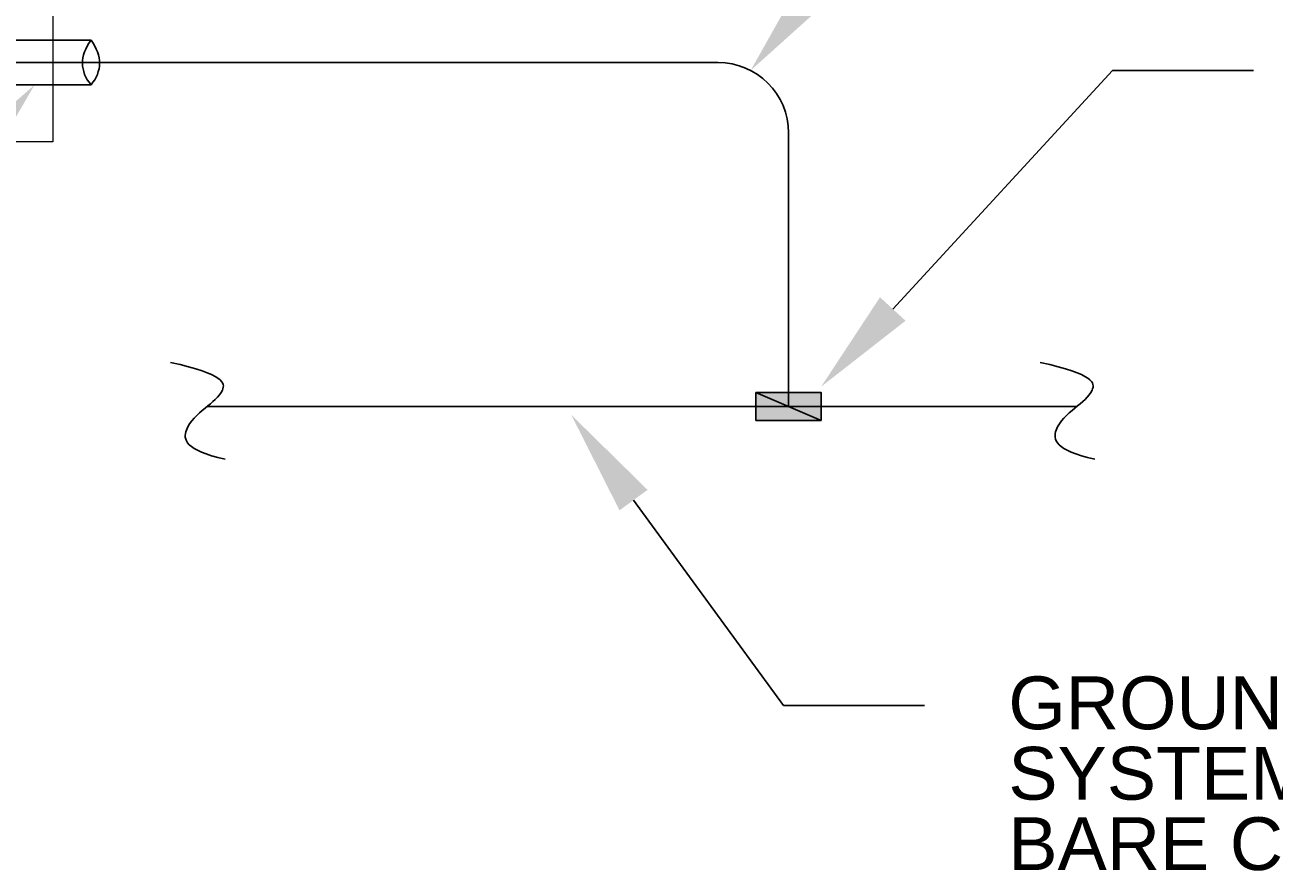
# Model space of a CAD drawing. Header units: inches. Extents: x 577 to 9538, y 274 to 2902.
# Tile 6 of 16: x 1080 to 1293, y 292 to 436. Entities that reach past the tile are written whole.
import ezdxf
from ezdxf import colors
from ezdxf.entities.mleader import LeaderData, LeaderLine
from ezdxf.math import Vec2, Vec3

# ---------------------------------------------------------------- set-up
doc = ezdxf.new("R2010")
doc.units = ezdxf.units.IN
doc.header["$MEASUREMENT"] = 0
for name, color, linetype, lineweight in [('E-ANNO-TEXT', 7, 'Continuous', 25), ('E-DETL-GRPH', 7, 'Continuous', 35), ('S-301 Building Sections [E-201 Reference]$0$G-ELECT-REF', 253, 'Continuous', 9)]:
    doc.layers.add(name, color=color, linetype=linetype, lineweight=lineweight)
doc.styles.get("Standard").update_dxf_attribs({"font": 'arial.ttf'})

# ---------------------------------------------------------------- blocks, each defined once
blk = doc.blocks.new('S-301 Building Sections [E-201 Reference]')
at = {"layer": 'S-301 Building Sections [E-201 Reference]$0$G-ELECT-REF', "color": 9}
blk.add_3dface([(729.368, 228.947), (651.368, 228.947), (651.368, 240.947), (729.368, 240.947)], dxfattribs=at)

msp = doc.modelspace()

# ---------------------------------------------------------------- hatches: boundary and pattern name
at = {"layer": 'E-ANNO-TEXT'}
h = msp.add_hatch(color=0, dxfattribs=at)
h.dxf.hatch_style = 1
h.paths.add_polyline_path([(1215.79575, 373.18136), (1204.68907, 373.18136), (1210.24241, 370.80442), (1215.79575, 370.80442)])
h.paths.add_polyline_path([(1204.68907, 373.18136), (1204.68907, 370.80442), (1210.24241, 370.80442)], flags=17)
h.paths.add_polyline_path([(1210.24241, 370.80442), (1204.68907, 370.80442), (1204.68907, 368.42749), (1215.79575, 368.42749)])
h.paths.add_polyline_path([(1215.79575, 370.74273, -0.015148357), (1210.24241, 370.80442), (1215.79575, 368.42749)])
h = msp.add_hatch(color=0, dxfattribs=at)
h.dxf.hatch_style = 1
h.paths.add_polyline_path([(1215.79575, 370.80442), (1210.24241, 370.80442), (1215.79575, 368.42749)])

# ---------------------------------------------------------------- linework, layer by layer
at = {"layer": 'E-ANNO-TEXT', "color": 0}
for p, q in [((1078.31083, 433.26074), (1091.4051, 433.26074)), ((1038.8105, 429.41789), (1198.24241, 429.41789)), ((1078.31083, 425.60506), (1091.4051, 425.60506)), ((1210.24241, 417.41789), (1210.24241, 370.80442)), ((1204.68907, 373.18136), (1215.79575, 368.42749)), ((1111.20657, 370.80442), (1259.38767, 370.80442))]:
    msp.add_line(p, q, dxfattribs=at)
msp.add_lwpolyline([(1204.68907, 373.18136), (1215.79575, 373.18136), (1215.79575, 368.42749), (1204.68907, 368.42749)], close=True, dxfattribs=at)
msp.add_arc((1198.24241, 417.41789), 12, 0, 90, dxfattribs=at)
for points in [[(1091.4051, 433.26074), (1089.4373, 430.46898), (1089.48877, 427.97594), (1091.4051, 425.60506)], [(1091.4051, 433.26074), (1093.3729, 430.46898), (1093.32143, 427.97594), (1091.4051, 425.60506)], [(1104.95422, 378.30145), (1114.2171, 376.27799), (1114.39751, 373.29834), (1110.94654, 370.65212), (1106.84435, 367.11476), (1107.32649, 363.34039), (1114.23683, 361.81457)], [(1253.13532, 378.30145), (1262.3982, 376.27799), (1262.57862, 373.29834), (1259.12764, 370.65212), (1255.02546, 367.11476), (1255.50759, 363.34039), (1262.41793, 361.81457)]]:
    msp.add_open_spline(points, degree=3, dxfattribs=at)

# ---------------------------------------------------------------- block references
at = {"layer": 'E-DETL-GRPH', "color": 0, "xscale": 4.390625, "yscale": 4.390625, "zscale": 4.390625}
msp.add_blockref('S-301 Building Sections [E-201 Reference]', (-2117.49822, -589.33021), dxfattribs=at)

# ---------------------------------------------------------------- texts
at = {"layer": 'E-ANNO-TEXT', "color": 0, "insert": (1247.68998, 324.78123), "char_height": 9, "attachment_point": 1, "line_spacing_factor": 0.8}
msp.add_mtext_dynamic_manual_height_columns('\\A1;GROUNDING ELCTRODE SYSTEM (GES).  #4/0 AWG BARE COPPER ALL AROUND.', width=183.9896516, gutter_width=48, heights=[46.47388], dxfattribs=at)

# ---------------------------------------------------------------- leaders
at = {"layer": 'E-ANNO-TEXT', "color": 0}
ml = msp.add_multileader_mtext('Standard', dxfattribs=at)
ml.set_content('')
ml.set_leader_properties()
ml.build(insert=Vec2(0, 0))
ml.multileader.update_dxf_attribs({"dogleg_length": 24, "arrow_head_size": 18})
ctx = ml.context
ctx.base_point, ctx.char_height, ctx.arrow_head_size, ctx.landing_gap_size, ctx.plane_origin = Vec3(1289.44478, 505.04875), 0.18, 18, 0.125, Vec3(1012.18651, 549.95099)
ctx.text_align_type = 2
notes = []
notes.append((ctx, [(0, (1, 1, 0), (1265.44478, 505.04875), (1, 0), 24, [(0, [(1203.78134, 428.06309)], 0, [])])]))
ctx.mtext.insert, ctx.mtext.alignment, ctx.mtext.flow_direction = Vec3(1289.56978, 505.13875), 3, 5
ml = msp.add_multileader_mtext('Standard', dxfattribs=at)
ml.set_content('')
ml.set_leader_properties()
ml.build(insert=Vec2(0, 0))
ml.multileader.update_dxf_attribs({"dogleg_length": 24, "arrow_head_size": 18})
ctx = ml.context
ctx.base_point, ctx.char_height, ctx.arrow_head_size, ctx.landing_gap_size, ctx.plane_origin = Vec3(1289.44478, 428.05963), 0.18, 18, 0.125, Vec3(1012.18651, 472.96186)
ctx.text_align_type = 2
notes.append((ctx, [(0, (1, 1, 0), (1265.44478, 428.05963), (1, 0), 24, [(0, [(1215.80011, 374.17265)], 0, [])])]))
ctx.mtext.insert, ctx.mtext.alignment, ctx.mtext.flow_direction = Vec3(1289.56978, 428.14963), 3, 5
ml = msp.add_multileader_mtext('Standard', dxfattribs=at)
ml.set_content('')
ml.set_leader_properties()
ml.build(insert=Vec2(0, 0))
ml.multileader.update_dxf_attribs({"dogleg_length": 24, "arrow_head_size": 18})
ctx = ml.context
ctx.base_point, ctx.char_height, ctx.arrow_head_size, ctx.landing_gap_size, ctx.plane_origin = Vec3(962.20241, 309.58857), 0.18, 18, 0.125, Vec3(454.29093, 347.9158)
ctx.text_align_type = 2
notes.append((ctx, [(1, (1, 1, 0), (986.45241, 309.58857), (-1, 0), 24, [(0, [(1081.77979, 425.60506)], 0, [])])]))
ctx.mtext.insert, ctx.mtext.alignment, ctx.mtext.flow_direction = Vec3(962.32741, 309.67857), 3, 5
ml = msp.add_multileader_mtext('Standard', dxfattribs=at)
ml.set_content('')
ml.set_leader_properties()
ml.build(insert=Vec2(0, 0))
ml.multileader.update_dxf_attribs({"dogleg_length": 24, "arrow_head_size": 18})
ctx = ml.context
ctx.base_point, ctx.char_height, ctx.arrow_head_size, ctx.landing_gap_size, ctx.plane_origin = Vec3(1233.37763, 319.83333), 0.18, 18, 0.125, Vec3(1046.17388, 190.43557)
ctx.text_align_type = 2
notes.append((ctx, [(0, (1, 1, 0), (1209.37763, 319.83333), (1, 0), 24, [(0, [(1173.22173, 369.37525)], 0, [])])]))
ctx.mtext.insert, ctx.mtext.alignment, ctx.mtext.flow_direction = Vec3(1233.50263, 319.92333), 3, 5
for ctx, leaders in notes:
    for number, flags, end, landing, length, lines in leaders:
        leader = LeaderData()
        leader.index, (leader.has_last_leader_line, leader.has_dogleg_vector, leader.attachment_direction) = number, flags
        leader.last_leader_point, leader.dogleg_vector, leader.dogleg_length = Vec3(end), Vec3(landing), length
        for number, points, colour, breaks in lines:
            line = LeaderLine()
            line.index, line.vertices, line.color, line.breaks = number, Vec3.list(points), colors.encode_raw_color(colour), breaks
            leader.lines.append(line)
        ctx.leaders.append(leader)

doc.saveas('drawing.dxf')
